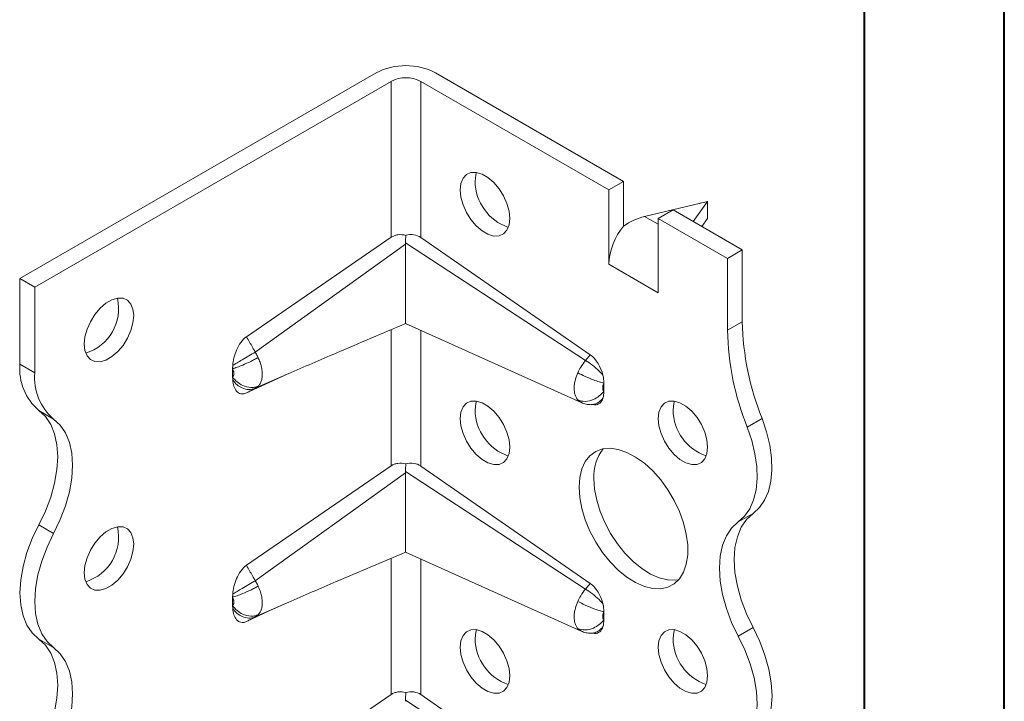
# Model space of a CAD drawing. Header units: millimetres. Extents: x 0 to 210, y 0 to 297.
# Tile 5 of 9: x 175 to 210, y 83 to 107. Entities that reach past the tile are written whole.
import ezdxf

# ---------------------------------------------------------------- set-up
doc = ezdxf.new("R2010")
doc.units = ezdxf.units.MM

msp = doc.modelspace()

# ---------------------------------------------------------------- linework, layer by layer
at = {"color": 7, "linetype": 'Continuous', "lineweight": 40}
for p, q in [((210.079, 0.215), (210.079, 297.215)), ((205.079, 5.215), (205.079, 292.215))]:
    msp.add_line(p, q, dxfattribs=at)
at = {"color": 7, "linetype": 'Continuous', "lineweight": 15}
for p, q in [((174.91, 98.213), (187.637, 105.561)), ((196.476, 101.683), (189.759, 105.561)), ((188.168, 105.254), (175.44, 97.907)), ((188.168, 99.684), (188.168, 105.254)), ((189.228, 105.254), (195.946, 101.376)), ((189.228, 99.682), (189.228, 105.254)), ((195.946, 101.376), (196.476, 101.683)), ((196.476, 101.683), (196.476, 100.083)), ((195.946, 98.719), (195.946, 101.376)), ((197.23, 100.431), (199.481, 100.968)), ((199.481, 100.968), (198.965, 100.246)), ((199.481, 100.356), (199.481, 100.968)), ((198.244, 100.662), (197.714, 100.356)), ((198.244, 100.662), (200.719, 99.233)), ((197.714, 100.152), (197.23, 100.431)), ((197.714, 100.356), (197.714, 97.698)), ((200.189, 98.927), (197.714, 100.356)), ((199.275, 100.067), (199.481, 100.356)), ((183.005, 96.134), (188.168, 99.684)), ((189.228, 99.682), (195.285, 95.485)), ((188.684, 99.442), (183.318, 95.583)), ((195.119, 95.287), (188.685, 99.482)), ((200.189, 98.927), (200.719, 99.233)), ((200.719, 99.233), (200.719, 96.671)), ((200.189, 96.365), (200.189, 98.927)), ((195.949, 98.721), (195.946, 98.719)), ((195.949, 98.717), (195.946, 98.719)), ((195.949, 98.717), (195.949, 98.721)), ((197.71, 97.704), (195.949, 98.721)), ((174.91, 98.213), (175.44, 97.907)), ((174.91, 95.151), (174.91, 98.213)), ((175.44, 97.907), (175.44, 94.845)), ((197.71, 97.704), (197.714, 97.806)), ((197.71, 97.7), (197.71, 97.704)), ((197.71, 97.7), (197.714, 97.702)), ((197.714, 97.698), (197.71, 97.7)), ((188.682, 96.602), (194.96, 93.786)), ((200.189, 96.365), (200.719, 96.671)), ((188.168, 91.519), (188.168, 96.382)), ((189.228, 91.516), (189.228, 96.357)), ((195.285, 95.485), (195.119, 95.287)), ((175.44, 94.845), (174.91, 95.151)), ((182.511, 94.694), (182.511, 94.994)), ((183.318, 94.293), (184.457, 94.793)), ((183.816, 94.503), (184.457, 94.793)), ((184.457, 94.793), (184.497, 94.811)), ((183.816, 94.503), (183.005, 94.124)), ((195.769, 94.48), (195.769, 94.188)), ((194.841, 93.877), (194.958, 93.789)), ((195.273, 93.707), (195.441, 93.701)), ((176.115, 93.193), (175.585, 93.499)), ((200.896, 92.902), (201.426, 93.208)), ((183.005, 87.969), (188.168, 91.519)), ((189.228, 91.516), (195.285, 87.32)), ((188.684, 91.277), (183.318, 87.418)), ((195.119, 87.121), (188.685, 91.316)), ((200.574, 89.519), (201.104, 89.825)), ((176.115, 89.11), (175.585, 89.417)), ((188.682, 88.437), (194.96, 85.621)), ((188.168, 83.353), (188.168, 88.217)), ((189.228, 83.351), (189.228, 88.191)), ((195.285, 87.32), (195.119, 87.121)), ((182.511, 86.529), (182.511, 86.828)), ((183.318, 86.127), (184.457, 86.628)), ((183.816, 86.337), (184.457, 86.628)), ((184.457, 86.628), (184.497, 86.646)), ((183.816, 86.337), (183.005, 85.959)), ((195.769, 86.314), (195.769, 86.023)), ((194.841, 85.712), (194.958, 85.624)), ((195.273, 85.542), (195.441, 85.535)), ((200.574, 85.436), (201.104, 85.742)), ((176.115, 85.028), (175.585, 85.334)), ((183.005, 79.803), (188.168, 83.353)), ((195.119, 78.956), (188.685, 83.151)), ((189.228, 83.351), (195.285, 79.155))]:
    msp.add_line(p, q, dxfattribs=at)
at = {"color": 7, "linetype": 'Continuous', "lineweight": 15, "flags": 128}
for points in [[(190.643, 101.376), (190.668, 101.605), (190.744, 101.792), (190.865, 101.924), (191.024, 101.996), (191.213, 102.001), (191.42, 101.94), (191.633, 101.817), (191.84, 101.639), (192.029, 101.416), (192.188, 101.161), (192.309, 100.888), (192.385, 100.615), (192.41, 100.355), (192.385, 100.126), (192.309, 99.94), (192.188, 99.807), (192.029, 99.736), (191.84, 99.73), (191.633, 99.791), (191.42, 99.914), (191.213, 100.092), (191.024, 100.316), (190.865, 100.571), (190.744, 100.843), (190.668, 101.117), (190.643, 101.376)], [(191.226, 101.999), (191.199, 101.912), (191.173, 101.682)], [(177.208, 95.865), (177.233, 96.124), (177.309, 96.398), (177.43, 96.67), (177.589, 96.926), (177.778, 97.149), (177.985, 97.327), (178.198, 97.45), (178.405, 97.511), (178.594, 97.505), (178.753, 97.434), (178.874, 97.302), (178.95, 97.115), (178.975, 96.886), (178.95, 96.627), (178.874, 96.353), (178.753, 96.081), (178.594, 95.825), (178.405, 95.602), (178.198, 95.424), (177.985, 95.301), (177.778, 95.24), (177.589, 95.246), (177.43, 95.317), (177.309, 95.449), (177.233, 95.636), (177.208, 95.865)], [(190.643, 93.211), (190.668, 93.44), (190.744, 93.626), (190.865, 93.759), (191.024, 93.83), (191.213, 93.836), (191.42, 93.775), (191.633, 93.652), (191.84, 93.474), (192.029, 93.25), (192.188, 92.995), (192.309, 92.723), (192.385, 92.449), (192.41, 92.19), (192.385, 91.961), (192.309, 91.774), (192.188, 91.642), (192.029, 91.57), (191.84, 91.565), (191.633, 91.626), (191.42, 91.749), (191.213, 91.927), (191.024, 92.15), (190.865, 92.405), (190.744, 92.678), (190.668, 92.951), (190.643, 93.211)], [(191.226, 93.834), (191.199, 93.746), (191.173, 93.517)], [(197.714, 93.211), (197.739, 93.441), (197.815, 93.627), (197.936, 93.76), (198.095, 93.831), (198.284, 93.836), (198.491, 93.776), (198.704, 93.653), (198.911, 93.474), (199.1, 93.251), (199.259, 92.996), (199.38, 92.723), (199.456, 92.45), (199.481, 92.191), (199.456, 91.961), (199.38, 91.775), (199.259, 91.642), (199.1, 91.571), (198.911, 91.566), (198.704, 91.626), (198.491, 91.749), (198.284, 91.928), (198.095, 92.151), (197.936, 92.406), (197.815, 92.678), (197.739, 92.952), (197.714, 93.211)], [(198.297, 93.834), (198.27, 93.747), (198.244, 93.517)], [(175.585, 89.417), (175.821, 89.907), (176.01, 90.405), (176.148, 90.902), (176.232, 91.386), (176.26, 91.848), (176.232, 92.277), (176.148, 92.664), (176.01, 93.002), (175.821, 93.282), (175.585, 93.499)], [(176.115, 93.193), (176.351, 92.976), (176.54, 92.695), (176.678, 92.358), (176.762, 91.971), (176.79, 91.542), (176.762, 91.08), (176.678, 90.596), (176.54, 90.099), (176.351, 89.6), (176.115, 89.11)], [(200.574, 89.519), (200.8, 89.724), (200.984, 89.988), (201.121, 90.303), (201.21, 90.665), (201.248, 91.067), (201.235, 91.499), (201.171, 91.956), (201.057, 92.426), (200.896, 92.902)], [(201.426, 93.208), (201.587, 92.732), (201.701, 92.262), (201.765, 91.806), (201.778, 91.373), (201.74, 90.971), (201.651, 90.609), (201.514, 90.294), (201.33, 90.031), (201.104, 89.825)], [(194.885, 90.761), (194.91, 91.107), (194.985, 91.415), (195.108, 91.676), (195.275, 91.885), (195.483, 92.036), (195.725, 92.124), (195.996, 92.149), (196.289, 92.108), (196.595, 92.003), (196.908, 91.837), (197.219, 91.614), (197.519, 91.34), (197.802, 91.022), (198.06, 90.668), (198.285, 90.288), (198.473, 89.89), (198.619, 89.486), (198.718, 89.086), (198.768, 88.701), (198.768, 88.339), (198.718, 88.011), (198.619, 87.726), (198.473, 87.49), (198.285, 87.309), (198.06, 87.189), (197.802, 87.133), (197.519, 87.141), (197.219, 87.214), (196.908, 87.35), (196.595, 87.545), (196.289, 87.794), (195.996, 88.091), (195.725, 88.428), (195.483, 88.797), (195.275, 89.187), (195.108, 89.589), (194.985, 89.992), (194.91, 90.387), (194.885, 90.761)], [(195.416, 91.067), (195.441, 90.693), (195.516, 90.299), (195.638, 89.895), (195.806, 89.493), (196.013, 89.103), (196.256, 88.735), (196.527, 88.397), (196.819, 88.1), (197.126, 87.851), (197.438, 87.656), (197.749, 87.52), (198.05, 87.447), (198.332, 87.439), (198.444, 87.455)], [(201.104, 89.825), (200.868, 89.607), (200.679, 89.327), (200.541, 88.99), (200.457, 88.602), (200.429, 88.173), (200.457, 87.712), (200.541, 87.227), (200.679, 86.731), (200.868, 86.232), (201.104, 85.742)], [(175.585, 85.334), (175.349, 85.551), (175.16, 85.832), (175.022, 86.169), (174.938, 86.556), (174.91, 86.985), (174.938, 87.447), (175.022, 87.931), (175.16, 88.428), (175.349, 88.927), (175.585, 89.417)], [(200.574, 85.436), (200.338, 85.926), (200.149, 86.424), (200.011, 86.921), (199.927, 87.406), (199.899, 87.867), (199.927, 88.296), (200.011, 88.683), (200.149, 89.021), (200.338, 89.301), (200.574, 89.519)], [(176.115, 89.11), (175.879, 88.621), (175.69, 88.122), (175.552, 87.625), (175.468, 87.141), (175.44, 86.679), (175.468, 86.25), (175.552, 85.863), (175.69, 85.525), (175.879, 85.245), (176.115, 85.028)], [(177.208, 87.7), (177.233, 87.959), (177.309, 88.233), (177.43, 88.505), (177.589, 88.76), (177.778, 88.983), (177.985, 89.162), (178.198, 89.285), (178.405, 89.345), (178.594, 89.34), (178.753, 89.269), (178.874, 89.136), (178.95, 88.95), (178.975, 88.72), (178.95, 88.461), (178.874, 88.188), (178.753, 87.915), (178.594, 87.66), (178.405, 87.437), (178.198, 87.258), (177.985, 87.135), (177.778, 87.075), (177.589, 87.08), (177.43, 87.151), (177.309, 87.284), (177.233, 87.47), (177.208, 87.7)], [(190.643, 85.045), (190.668, 85.275), (190.744, 85.461), (190.865, 85.594), (191.024, 85.665), (191.213, 85.67), (191.42, 85.61), (191.633, 85.487), (191.84, 85.308), (192.029, 85.085), (192.188, 84.83), (192.309, 84.557), (192.385, 84.284), (192.41, 84.025), (192.385, 83.795), (192.309, 83.609), (192.188, 83.476), (192.029, 83.405), (191.84, 83.4), (191.633, 83.46), (191.42, 83.583), (191.213, 83.761), (191.024, 83.985), (190.865, 84.24), (190.744, 84.512), (190.668, 84.786), (190.643, 85.045)], [(191.226, 85.668), (191.199, 85.581), (191.173, 85.351)], [(197.714, 85.046), (197.739, 85.275), (197.815, 85.462), (197.936, 85.594), (198.095, 85.665), (198.284, 85.671), (198.491, 85.61), (198.704, 85.487), (198.911, 85.309), (199.1, 85.086), (199.259, 84.83), (199.38, 84.558), (199.456, 84.284), (199.481, 84.025), (199.456, 83.796), (199.38, 83.609), (199.259, 83.477), (199.1, 83.406), (198.911, 83.4), (198.704, 83.461), (198.491, 83.584), (198.284, 83.762), (198.095, 83.985), (197.936, 84.241), (197.815, 84.513), (197.739, 84.787), (197.714, 85.046)], [(198.297, 85.669), (198.27, 85.581), (198.244, 85.352)], [(201.104, 85.742), (201.34, 85.252), (201.529, 84.754), (201.667, 84.257), (201.751, 83.773), (201.78, 83.311), (201.751, 82.882), (201.667, 82.495), (201.529, 82.157), (201.34, 81.877), (201.104, 81.659)], [(175.585, 81.251), (175.821, 81.741), (176.01, 82.24), (176.148, 82.736), (176.232, 83.221), (176.26, 83.682), (176.232, 84.111), (176.148, 84.499), (176.01, 84.836), (175.821, 85.117), (175.585, 85.334)], [(200.574, 81.353), (200.81, 81.571), (200.999, 81.851), (201.137, 82.188), (201.221, 82.576), (201.249, 83.005), (201.221, 83.466), (201.137, 83.951), (200.999, 84.447), (200.81, 84.946), (200.574, 85.436)], [(176.115, 85.028), (176.351, 84.81), (176.54, 84.53), (176.678, 84.193), (176.762, 83.805), (176.79, 83.376), (176.762, 82.915), (176.678, 82.43), (176.54, 81.934), (176.351, 81.435), (176.115, 80.945)]]:
    msp.add_lwpolyline(points, dxfattribs=at)
at = {"color": 7, "linetype": 'Continuous', "lineweight": 15}
for centre, radius, start, end in [((188.698, 103.513), 2.306, 62.6097, 117.3903), ((188.698, 104.231), 1.153, 62.6097, 117.3903), ((192.933, 101.702), 1.76, 180.6436, 250.92), ((198.249, 98.615), 2.302, 140.2279, 177.3607), ((176.777, 97.134), 1.658, 286.955, 13.0503), ((210.475, 96.86), 9.758, 181.104, 201.9744), ((209.945, 96.553), 9.758, 181.104, 201.9744), ((176.863, 94.986), 1.96, 175.1648, 229.309), ((177.393, 94.679), 1.96, 175.1648, 229.309), ((192.933, 93.536), 1.76, 180.6436, 250.92), ((200.004, 93.537), 1.76, 180.6436, 250.92), ((196.988, 91.16), 1.576, 142.0577, 183.3682), ((176.777, 88.969), 1.658, 286.955, 13.0503), ((192.933, 85.371), 1.76, 180.6436, 250.92), ((200.004, 85.372), 1.76, 180.6436, 250.92)]:
    msp.add_arc(centre, radius, start, end, dxfattribs=at)
for centre, major_axis, ratio, start_param, end_param in [((197.23, 99.206), (1.387, 0.799), 0.717482, 1.179006, 1.702605), ((188.698, 99.049), (0.615, 0.559), 0.768356, 0.176102, 0.965136), ((195.239, 94.821), (-0.326, 0.736), 0.568519, 4.384611, 5.532817), ((195.239, 94.459), (-0.326, 0.736), 0.568519, 2.869716, 3.715446), ((188.698, 90.883), (0.615, 0.559), 0.768356, 0.176102, 0.965136), ((195.239, 86.656), (-0.326, 0.736), 0.568519, 4.384611, 5.532817), ((195.239, 86.294), (-0.326, 0.736), 0.568519, 2.869716, 3.715446), ((188.698, 82.718), (0.615, 0.559), 0.768356, 0.176102, 0.965136)]:
    msp.add_ellipse(centre, major_axis=major_axis, ratio=ratio, start_param=start_param, end_param=end_param, dxfattribs=at)
for points, knots in [([(188.168, 99.684), (188.203, 99.708), (188.241, 99.728), (188.323, 99.758), (188.367, 99.769), (188.503, 99.786), (188.6, 99.779), (188.695, 99.755)], [0, 0, 0, 0, 0.25, 0.25, 0.5, 0.5, 1, 1, 1, 1]), ([(188.684, 99.442), (188.683, 99.373), (188.682, 99.235), (188.682, 99.018), (188.683, 98.793), (188.683, 98.559), (188.684, 98.352), (188.685, 98.181), (188.685, 98.044), (188.686, 97.908), (188.686, 97.773), (188.686, 97.642), (188.687, 97.514), (188.687, 97.39), (188.687, 97.278), (188.687, 97.177), (188.687, 97.087), (188.686, 97.004), (188.686, 96.93), (188.686, 96.842), (188.685, 96.769), (188.685, 96.706), (188.684, 96.661), (188.683, 96.626), (188.683, 96.606), (188.683, 96.604), (188.682, 96.603)], [0, 0, 0, 0, 0.059448, 0.11859, 0.178126, 0.239176, 0.300901, 0.334948, 0.369166, 0.403985, 0.439043, 0.473102, 0.507438, 0.542706, 0.578321, 0.608824, 0.639553, 0.67097, 0.702613, 0.732959, 0.794439, 0.825589, 0.871765, 0.918306, 0.965829, 1, 1, 1, 1]), ([(184.497, 94.811), (185.069, 95.058), (186.454, 95.656), (187.858, 96.252), (188.683, 96.602)], [0, 0, 0, 0, 0.412331, 1, 1, 1, 1]), ([(182.515, 95.106), (182.522, 95.194), (182.536, 95.284), (182.58, 95.469), (182.611, 95.565), (182.691, 95.751), (182.742, 95.844), (182.861, 96.009), (182.931, 96.084), (183.005, 96.134)], [0, 0, 0, 0, 0.25, 0.25, 0.5, 0.5, 0.75, 0.75, 1, 1, 1, 1]), ([(183.318, 95.583), (183.305, 95.606), (183.292, 95.629), (183.258, 95.689), (183.237, 95.725), (183.183, 95.821), (183.15, 95.88), (183.079, 96.004), (183.042, 96.069), (183.005, 96.134)], [-0.126791, -0.126791, -0.126791, -0.126791, -0.1109421, -0.1109421, -0.0855839, -0.0855839, -0.0450108, -0.0450108, 0, 0, 0, 0]), ([(182.511, 94.994), (182.556, 95.006), (182.665, 95.041), (182.888, 95.128), (183.085, 95.217), (183.226, 95.286), (183.295, 95.321), (183.35, 95.35), (183.386, 95.37), (183.407, 95.381), (183.417, 95.387), (183.422, 95.389)], [0, 0, 0, 0, 0.214286, 0.428571, 0.714286, 0.785714, 0.857143, 0.928571, 0.964286, 0.982143, 1, 1, 1, 1]), ([(182.515, 95.106), (182.604, 95.16), (182.869, 95.32), (183.18, 95.503), (183.318, 95.583)], [0, 0, 0, 0, 0.4184242, 0.9184242, 0.9184242, 0.9184242, 0.9184242]), ([(183.422, 95.389), (183.413, 95.408), (183.394, 95.448), (183.36, 95.513), (183.333, 95.558), (183.318, 95.583)], [0, 0, 0, 0, 0.279852, 0.608705, 1, 1, 1, 1]), ([(183.422, 94.367), (183.446, 94.392), (183.493, 94.451), (183.535, 94.55), (183.556, 94.641), (183.569, 94.739), (183.569, 94.834), (183.561, 94.918), (183.553, 94.975), (183.535, 95.077), (183.493, 95.225), (183.446, 95.337), (183.422, 95.389)], [-0.09692135, -0.09692135, -0.09692135, -0.09692135, -0.08573721, -0.07455307, -0.068961, -0.06336893, -0.05218479, -0.04938876, -0.04659272, -0.04100065, -0.02981651, -0.01863237, -0.01863237, -0.01863237, -0.01863237]), ([(182.515, 95.105), (182.513, 95.087), (182.512, 95.068), (182.512, 95.049), (182.511, 95.04), (182.511, 95.031), (182.511, 95.021), (182.511, 95.012), (182.511, 95.003), (182.511, 94.994)], [0, 0, 0, 0, 0.00013404, 0.00013404, 0.00013404, 0.0002011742, 0.0002011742, 0.0002011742, 0.000268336, 0.000268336, 0.000268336, 0.000268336]), ([(182.511, 94.994), (182.519, 94.977), (182.533, 94.943), (182.545, 94.9), (182.55, 94.871), (182.552, 94.854), (182.555, 94.83), (182.555, 94.803), (182.551, 94.775), (182.545, 94.749), (182.533, 94.72), (182.519, 94.702), (182.511, 94.694)], [-0.09692135, -0.09692135, -0.09692135, -0.09692135, -0.08573721, -0.07455307, -0.068961, -0.06616497, -0.06336893, -0.05218479, -0.04659272, -0.04100065, -0.02981651, -0.01863237, -0.01863237, -0.01863237, -0.01863237]), ([(195.119, 95.287), (195.056, 95.213), (194.953, 95.071), (194.871, 94.915), (194.841, 94.847)], [-0.03148795, -0.03148795, -0.03148795, -0.03148795, -0.01353664, 0.00000001, 0.00000001, 0.00000001, 0.00000001]), ([(195.74, 94.76), (195.699, 94.807), (195.584, 94.928), (195.364, 95.12), (195.196, 95.239), (195.119, 95.287)], [0, 0, 0, 0, 0.202908, 0.4886223, 0.7743366, 0.7743366, 0.7743366, 0.7743366]), ([(182.511, 94.694), (182.511, 94.685), (182.511, 94.676), (182.511, 94.667), (182.511, 94.653), (182.512, 94.64), (182.512, 94.627), (182.513, 94.613), (182.514, 94.6), (182.515, 94.587)], [0, 0, 0, 0, 0.0000670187, 0.0000670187, 0.0000670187, 0.0001676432, 0.0001676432, 0.0001676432, 0.00026839, 0.00026839, 0.00026839, 0.00026839]), ([(183.422, 94.367), (183.417, 94.365), (183.407, 94.361), (183.386, 94.353), (183.35, 94.34), (183.295, 94.327), (183.226, 94.319), (183.085, 94.317), (182.888, 94.367), (182.665, 94.511), (182.556, 94.63), (182.511, 94.694)], [0, 0, 0, 0, 0.017857, 0.035714, 0.071429, 0.142857, 0.214286, 0.285714, 0.571429, 0.785714, 1, 1, 1, 1]), ([(194.841, 94.847), (194.805, 94.766), (194.766, 94.656), (194.735, 94.521), (194.721, 94.442), (194.71, 94.338), (194.711, 94.215), (194.732, 94.083), (194.775, 93.967), (194.817, 93.904), (194.841, 93.877)], [-0.10675045, -0.10675045, -0.10675045, -0.10675045, -0.09062369, -0.0852481, -0.07987251, -0.07449692, -0.06374574, -0.05299456, -0.04224338, -0.03149221, -0.03149221, -0.03149221, -0.03149221]), ([(194.841, 94.847), (194.921, 94.803), (195.106, 94.71), (195.381, 94.596), (195.61, 94.517), (195.722, 94.489), (195.769, 94.48)], [0, 0, 0, 0, 0.285714, 0.571429, 0.785714, 1, 1, 1, 1]), ([(183.005, 94.124), (182.968, 94.107), (182.933, 94.097), (182.865, 94.088), (182.832, 94.09), (182.772, 94.104), (182.745, 94.116), (182.694, 94.148), (182.672, 94.168), (182.611, 94.238), (182.581, 94.298), (182.536, 94.432), (182.522, 94.507), (182.515, 94.587)], [0, 0, 0, 0, 0.125, 0.125, 0.25, 0.25, 0.375, 0.375, 0.5, 0.5, 0.75, 0.75, 1, 1, 1, 1]), ([(183.318, 94.293), (183.18, 94.231), (182.869, 94.238), (182.604, 94.461), (182.515, 94.587)], [0, 0, 0, 0, 0.5, 0.9184242, 0.9184242, 0.9184242, 0.9184242]), ([(183.005, 94.124), (183.042, 94.144), (183.079, 94.164), (183.15, 94.202), (183.183, 94.22), (183.237, 94.249), (183.258, 94.261), (183.292, 94.279), (183.305, 94.286), (183.318, 94.293)], [-0.126791, -0.126791, -0.126791, -0.126791, -0.0817802, -0.0817802, -0.0412071, -0.0412071, -0.0158489, -0.0158489, 0, 0, 0, 0]), ([(183.318, 94.293), (183.324, 94.296), (183.339, 94.304), (183.364, 94.32), (183.393, 94.34), (183.412, 94.358), (183.422, 94.367)], [0, 0, 0, 0, 0.165452, 0.391306, 0.696331, 1, 1, 1, 1]), ([(195.769, 94.188), (195.762, 94.196), (195.75, 94.215), (195.737, 94.25), (195.731, 94.289), (195.731, 94.326), (195.734, 94.358), (195.738, 94.381), (195.747, 94.422), (195.759, 94.455), (195.769, 94.48)], [-0.10675045, -0.10675045, -0.10675045, -0.10675045, -0.09599928, -0.0852481, -0.07449692, -0.06374574, -0.05837015, -0.05299456, -0.04761897, -0.03149221, -0.03149221, -0.03149221, -0.03149221]), ([(194.841, 93.877), (194.921, 93.84), (195.106, 93.805), (195.381, 93.869), (195.61, 94.008), (195.722, 94.125), (195.769, 94.188)], [0, 0, 0, 0, 0.285714, 0.571429, 0.785714, 1, 1, 1, 1]), ([(195.306, 93.71), (195.354, 93.712), (195.459, 93.718), (195.612, 93.798), (195.697, 93.894), (195.74, 93.942)], [0, 0, 0, 0, 0.301074, 0.650537, 1, 1, 1, 1]), ([(194.969, 93.782), (195.024, 93.761), (195.132, 93.718), (195.249, 93.71), (195.307, 93.706)], [0, 0, 0, 0, 0.5041925, 1, 1, 1, 1]), ([(188.168, 91.519), (188.203, 91.543), (188.241, 91.563), (188.323, 91.593), (188.367, 91.603), (188.503, 91.621), (188.6, 91.614), (188.695, 91.59)], [0, 0, 0, 0, 0.25, 0.25, 0.5, 0.5, 1, 1, 1, 1]), ([(188.684, 91.277), (188.683, 91.208), (188.682, 91.07), (188.682, 90.853), (188.683, 90.628), (188.683, 90.393), (188.684, 90.187), (188.685, 90.015), (188.685, 89.879), (188.686, 89.742), (188.686, 89.608), (188.686, 89.476), (188.687, 89.349), (188.687, 89.225), (188.687, 89.112), (188.687, 89.012), (188.687, 88.922), (188.686, 88.839), (188.686, 88.764), (188.686, 88.676), (188.685, 88.604), (188.685, 88.54), (188.684, 88.495), (188.683, 88.461), (188.683, 88.441), (188.683, 88.439), (188.682, 88.438)], [0, 0, 0, 0, 0.059443, 0.118575, 0.178102, 0.239141, 0.300856, 0.334906, 0.369127, 0.40395, 0.439011, 0.473073, 0.507413, 0.542684, 0.578302, 0.608807, 0.639537, 0.670955, 0.702598, 0.732945, 0.794426, 0.825576, 0.871745, 0.918279, 0.965794, 1, 1, 1, 1]), ([(184.497, 86.645), (185.068, 86.892), (186.454, 87.491), (187.858, 88.086), (188.683, 88.436)], [0, 0, 0, 0, 0.412343, 1, 1, 1, 1]), ([(182.515, 86.94), (182.522, 87.028), (182.536, 87.119), (182.58, 87.303), (182.611, 87.399), (182.691, 87.586), (182.742, 87.678), (182.861, 87.844), (182.931, 87.918), (183.005, 87.969)], [0, 0, 0, 0, 0.25, 0.25, 0.5, 0.5, 0.75, 0.75, 1, 1, 1, 1]), ([(183.318, 87.418), (183.305, 87.441), (183.292, 87.464), (183.258, 87.523), (183.237, 87.56), (183.183, 87.656), (183.15, 87.714), (183.079, 87.838), (183.042, 87.904), (183.005, 87.969)], [-0.126791, -0.126791, -0.126791, -0.126791, -0.1109421, -0.1109421, -0.0855839, -0.0855839, -0.0450108, -0.0450108, 0, 0, 0, 0]), ([(182.515, 86.94), (182.604, 86.995), (182.869, 87.155), (183.18, 87.337), (183.318, 87.418)], [0, 0, 0, 0, 0.4184242, 0.9184242, 0.9184242, 0.9184242, 0.9184242]), ([(183.422, 87.224), (183.412, 87.244), (183.393, 87.284), (183.359, 87.349), (183.333, 87.393), (183.318, 87.418)], [0, 0, 0, 0, 0.303995, 0.608704, 1, 1, 1, 1]), ([(182.511, 86.828), (182.556, 86.841), (182.665, 86.876), (182.888, 86.963), (183.085, 87.052), (183.226, 87.121), (183.295, 87.156), (183.35, 87.185), (183.386, 87.204), (183.407, 87.216), (183.417, 87.221), (183.422, 87.224)], [0, 0, 0, 0, 0.214286, 0.428571, 0.714286, 0.785714, 0.857143, 0.928571, 0.964286, 0.982143, 1, 1, 1, 1]), ([(182.515, 86.94), (182.513, 86.921), (182.512, 86.902), (182.512, 86.884), (182.511, 86.874), (182.511, 86.865), (182.511, 86.856), (182.511, 86.847), (182.511, 86.838), (182.511, 86.828)], [0, 0, 0, 0, 0.00013404, 0.00013404, 0.00013404, 0.0002011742, 0.0002011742, 0.0002011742, 0.000268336, 0.000268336, 0.000268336, 0.000268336]), ([(183.422, 86.202), (183.446, 86.226), (183.493, 86.286), (183.535, 86.385), (183.556, 86.475), (183.569, 86.574), (183.569, 86.669), (183.561, 86.753), (183.553, 86.809), (183.535, 86.911), (183.493, 87.059), (183.446, 87.171), (183.422, 87.224)], [-0.09692135, -0.09692135, -0.09692135, -0.09692135, -0.08573721, -0.07455307, -0.068961, -0.06336893, -0.05218479, -0.04938876, -0.04659272, -0.04100065, -0.02981651, -0.01863237, -0.01863237, -0.01863237, -0.01863237]), ([(195.119, 87.121), (195.056, 87.048), (194.953, 86.906), (194.871, 86.749), (194.841, 86.681)], [-0.03148795, -0.03148795, -0.03148795, -0.03148795, -0.01353664, 0.00000001, 0.00000001, 0.00000001, 0.00000001]), ([(195.74, 86.594), (195.699, 86.642), (195.584, 86.762), (195.364, 86.955), (195.196, 87.073), (195.119, 87.121)], [0, 0, 0, 0, 0.2029081, 0.4886224, 0.7743366, 0.7743366, 0.7743366, 0.7743366]), ([(182.511, 86.828), (182.519, 86.812), (182.533, 86.778), (182.545, 86.735), (182.55, 86.705), (182.552, 86.689), (182.555, 86.665), (182.555, 86.638), (182.551, 86.61), (182.545, 86.584), (182.533, 86.555), (182.519, 86.537), (182.511, 86.529)], [-0.09692135, -0.09692135, -0.09692135, -0.09692135, -0.08573721, -0.07455307, -0.068961, -0.06616497, -0.06336893, -0.05218479, -0.04659272, -0.04100065, -0.02981651, -0.01863237, -0.01863237, -0.01863237, -0.01863237]), ([(194.841, 86.681), (194.805, 86.601), (194.766, 86.49), (194.735, 86.356), (194.721, 86.277), (194.71, 86.173), (194.711, 86.05), (194.732, 85.917), (194.775, 85.801), (194.817, 85.739), (194.841, 85.712)], [-0.10675045, -0.10675045, -0.10675045, -0.10675045, -0.09062369, -0.0852481, -0.07987251, -0.07449692, -0.06374574, -0.05299456, -0.04224338, -0.03149221, -0.03149221, -0.03149221, -0.03149221]), ([(194.841, 86.681), (194.921, 86.637), (195.106, 86.545), (195.381, 86.43), (195.61, 86.352), (195.722, 86.323), (195.769, 86.314)], [0, 0, 0, 0, 0.285714, 0.571429, 0.785714, 1, 1, 1, 1]), ([(182.511, 86.529), (182.511, 86.52), (182.511, 86.511), (182.511, 86.502), (182.511, 86.488), (182.512, 86.475), (182.512, 86.461), (182.513, 86.448), (182.514, 86.435), (182.515, 86.422)], [0, 0, 0, 0, 0.0000670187, 0.0000670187, 0.0000670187, 0.0001676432, 0.0001676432, 0.0001676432, 0.00026839, 0.00026839, 0.00026839, 0.00026839]), ([(183.422, 86.202), (183.417, 86.2), (183.407, 86.195), (183.386, 86.187), (183.35, 86.175), (183.295, 86.161), (183.226, 86.153), (183.085, 86.152), (182.888, 86.202), (182.665, 86.345), (182.556, 86.464), (182.511, 86.529)], [0, 0, 0, 0, 0.017857, 0.035714, 0.071429, 0.142857, 0.214286, 0.285714, 0.571429, 0.785714, 1, 1, 1, 1]), ([(183.005, 85.959), (182.968, 85.941), (182.933, 85.931), (182.865, 85.923), (182.832, 85.925), (182.772, 85.939), (182.745, 85.951), (182.694, 85.983), (182.672, 86.003), (182.611, 86.073), (182.581, 86.133), (182.536, 86.266), (182.522, 86.341), (182.515, 86.422)], [0, 0, 0, 0, 0.125, 0.125, 0.25, 0.25, 0.375, 0.375, 0.5, 0.5, 0.75, 0.75, 1, 1, 1, 1]), ([(183.318, 86.127), (183.18, 86.066), (182.869, 86.073), (182.604, 86.295), (182.515, 86.422)], [0, 0, 0, 0, 0.5, 0.9184242, 0.9184242, 0.9184242, 0.9184242]), ([(183.318, 86.127), (183.324, 86.131), (183.339, 86.139), (183.364, 86.154), (183.393, 86.175), (183.412, 86.193), (183.422, 86.202)], [0, 0, 0, 0, 0.165453, 0.391306, 0.696389, 1, 1, 1, 1]), ([(195.769, 86.023), (195.762, 86.031), (195.75, 86.049), (195.737, 86.084), (195.731, 86.124), (195.731, 86.161), (195.734, 86.192), (195.738, 86.216), (195.747, 86.256), (195.759, 86.29), (195.769, 86.314)], [-0.10675045, -0.10675045, -0.10675045, -0.10675045, -0.09599928, -0.0852481, -0.07449692, -0.06374574, -0.05837015, -0.05299456, -0.04761897, -0.03149221, -0.03149221, -0.03149221, -0.03149221]), ([(183.005, 85.959), (183.042, 85.979), (183.079, 85.999), (183.15, 86.037), (183.183, 86.055), (183.237, 86.084), (183.258, 86.095), (183.292, 86.113), (183.305, 86.12), (183.318, 86.127)], [-0.126791, -0.126791, -0.126791, -0.126791, -0.0817802, -0.0817802, -0.0412071, -0.0412071, -0.0158489, -0.0158489, 0, 0, 0, 0]), ([(194.841, 85.712), (194.921, 85.675), (195.106, 85.64), (195.381, 85.704), (195.61, 85.843), (195.722, 85.959), (195.769, 86.023)], [0, 0, 0, 0, 0.285714, 0.571429, 0.785714, 1, 1, 1, 1]), ([(194.969, 85.616), (195.023, 85.595), (195.132, 85.553), (195.249, 85.545), (195.307, 85.541)], [0, 0, 0, 0, 0.504156, 1, 1, 1, 1]), ([(195.306, 85.544), (195.354, 85.547), (195.459, 85.553), (195.612, 85.633), (195.697, 85.729), (195.74, 85.776)], [0, 0, 0, 0, 0.300937, 0.650468, 1, 1, 1, 1]), ([(188.168, 83.353), (188.203, 83.378), (188.241, 83.397), (188.323, 83.427), (188.367, 83.438), (188.503, 83.455), (188.6, 83.448), (188.695, 83.424)], [0, 0, 0, 0, 0.25, 0.25, 0.5, 0.5, 1, 1, 1, 1])]:
    msp.add_open_spline(points, degree=3, knots=knots, dxfattribs=at)
for points in [[(188.685, 99.482), (188.69, 99.573), (188.693, 99.664), (188.695, 99.755)], [(188.684, 99.442), (188.684, 99.455), (188.684, 99.468), (188.685, 99.482)], [(195.769, 94.48), (195.769, 94.568), (195.762, 94.662), (195.74, 94.76)], [(195.74, 93.942), (195.762, 94.014), (195.769, 94.099), (195.769, 94.188)], [(188.685, 91.316), (188.69, 91.408), (188.693, 91.499), (188.695, 91.59)], [(188.684, 91.277), (188.684, 91.29), (188.684, 91.303), (188.685, 91.316)], [(195.769, 86.314), (195.769, 86.403), (195.762, 86.496), (195.74, 86.594)], [(195.74, 85.776), (195.762, 85.848), (195.769, 85.934), (195.769, 86.023)], [(188.685, 83.151), (188.69, 83.242), (188.693, 83.333), (188.695, 83.424)], [(188.684, 83.111), (188.684, 83.124), (188.684, 83.138), (188.685, 83.151)]]:
    msp.add_open_spline(points, degree=3, dxfattribs=at)

doc.saveas('drawing.dxf')
